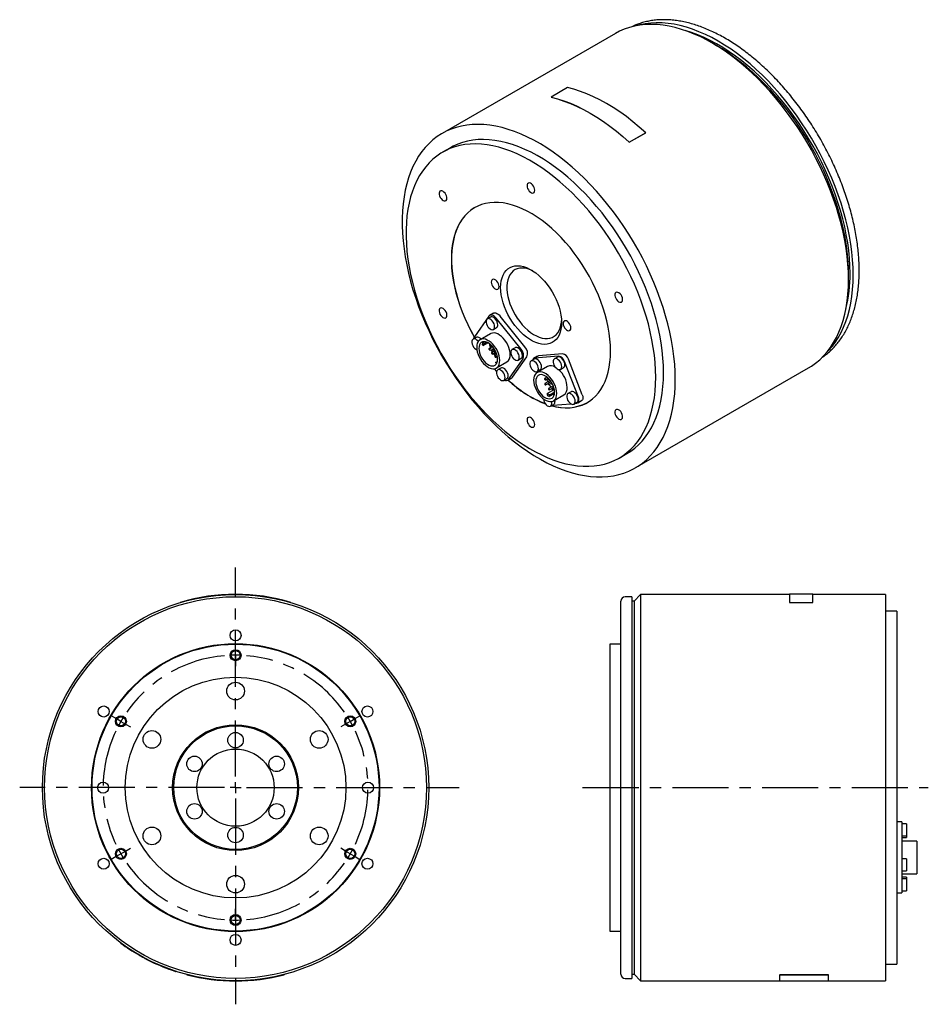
# Model space of a CAD drawing. Extents: x 87 to 1015, y 80 to 772.
# Tile 2 of 2: x 603 to 1015, y 325 to 772. Entities that reach past the tile are written whole.
import ezdxf

# ---------------------------------------------------------------- set-up
doc = ezdxf.new("R2010")
doc.units = 0
doc.header["$LTSCALE"] = 2
doc.header["$MEASUREMENT"] = 0
doc.linetypes.add('CENTERX2', pattern=[20.32, 12.7, -2.54, 2.54, -2.54])
doc.layers.get('0').update_dxf_attribs({"linetype": 'CONTINUOUS'})
doc.layers.add('ﾚｲﾔｰ1', color=7, linetype='CENTERX2')

# ---------------------------------------------------------------- blocks, each defined once
blk = doc.blocks.new('SW_CENTERMARKSYMBOL_0')
at = {"color": 6, "linetype": 'CENTERX2'}
for p, q in [((0, 5), (0, 99.76)), ((0, 62.5), (0, 65)), ((0, 60), (0, 62.5)), ((0, 60), (0, 57.5)), ((0, 57.5), (0, 55)), ((-54.13, 31.25), (-56.29, 32.5)), ((-51.96, 30), (-54.13, 31.25)), ((51.96, 30), (54.13, 31.25)), ((54.13, 31.25), (56.29, 32.5)), ((-51.96, 30), (-49.8, 28.75)), ((-49.8, 28.75), (-47.63, 27.5)), ((49.8, 28.75), (47.63, 27.5)), ((51.96, 30), (49.8, 28.75)), ((-5, 0), (-97.8, 0)), ((0, 0), (-2.5, 0)), ((0, 0), (0, 2.5)), ((0, 0), (0, -2.5)), ((0, 0), (2.5, 0)), ((5, 0), (101.31, 0)), ((0, -5), (0, -98.19)), ((-51.96, -30), (-54.13, -31.25)), ((-51.96, -30), (-49.8, -28.75)), ((-49.8, -28.75), (-47.63, -27.5)), ((49.8, -28.75), (47.63, -27.5)), ((51.96, -30), (49.8, -28.75)), ((51.96, -30), (54.13, -31.25)), ((-54.13, -31.25), (-56.29, -32.5)), ((54.13, -31.25), (56.29, -32.5))]:
    blk.add_line(p, q, dxfattribs=at)
at = {"color": 6, "linetype": 'Continuous'}
for p, q in [((0, -57.5), (0, -55)), ((0, -60), (0, -57.5)), ((0, -60), (0, -62.5)), ((0, -62.5), (0, -65))]:
    blk.add_line(p, q, dxfattribs=at)
at = {"color": 6, "linetype": 'CENTERX2'}
for start, end in [(94.7746, 145.2254), (90, 92.3873), (87.6127, 90), (34.7746, 85.2254), (147.6127, 150), (30, 32.3873), (150, 152.3873), (27.6127, 30), (154.7746, 205.2254), (334.7746, 25.2254), (207.6127, 210), (210, 212.3873), (327.6127, 330), (330, 332.3873), (214.7746, 265.2254), (274.7746, 325.2254)]:
    blk.add_arc((0, 0), 60, start, end, dxfattribs=at)
at = {"color": 6, "linetype": 'Continuous'}
for start, end in [(267.6127, 270), (270, 272.3873)]:
    blk.add_arc((0, 0), 60, start, end, dxfattribs=at)

msp = doc.modelspace()

# ---------------------------------------------------------------- linework, layer by layer
at = {"color": 7, "linetype": 'Continuous'}
for p, q in [((881.59, 768.83), (880.66, 768.41)), ((873.25, 765.38), (794.76, 720.07)), ((919.12, 759.82), (917, 761.04)), ((851.57, 740.81), (844.14, 736.53)), ((844.16, 736.44), (844.14, 736.53)), ((879.52, 716.03), (886.94, 720.31)), ((879.54, 716.09), (886.96, 720.38)), ((886.94, 720.31), (886.96, 720.38)), ((879.52, 716.03), (879.54, 716.09)), ((798.51, 713.58), (794.97, 711.53)), ((978.87, 653.88), (978.87, 656.33)), ((818, 638.6), (816.24, 637.58)), ((815.84, 637.21), (809.34, 627.96)), ((816.63, 636.84), (815.22, 636.02)), ((830.49, 622.29), (819.22, 636.31)), ((832.26, 623.31), (820.99, 637.33)), ((816.67, 629.32), (811.93, 626.58)), ((817.97, 631.26), (819.38, 632.08)), ((810.17, 627.65), (808.76, 626.84)), ((813.27, 625.41), (813.69, 625.65)), ((813.77, 624.91), (813.27, 625.41)), ((813.41, 623.97), (815.47, 625.16)), ((813.41, 623.97), (813.77, 624.91)), ((813.77, 624.91), (814.75, 625.48)), ((812.91, 624.47), (813.41, 623.97)), ((817.56, 623.43), (816.01, 622.53)), ((818.02, 622.03), (816.1, 622.54)), ((816.21, 622.01), (818.13, 621.49)), ((816.87, 624.14), (816.55, 623.96)), ((816.95, 623.26), (817.45, 623.55)), ((818.16, 621.35), (817.2, 620.79)), ((817.6, 620.1), (818.33, 620.52)), ((817.79, 623.14), (818.02, 622.03)), ((818.13, 621.49), (818.65, 618.98)), ((818.43, 621.92), (818.34, 622.39)), ((818.43, 621.92), (818.57, 622)), ((818.66, 621.86), (818.43, 621.92)), ((818.54, 621.38), (818.97, 621.27)), ((819.06, 618.87), (818.54, 621.38)), ((827.81, 622.93), (826.4, 622.11)), ((849.26, 620.18), (838.36, 619.21)), ((819, 618.66), (819.73, 619.08)), ((819, 616.22), (819.76, 616.65)), ((819.72, 616.49), (819, 616.22)), ((819, 616.22), (819.31, 615.61)), ((819.33, 613.77), (824.07, 616.5)), ((824.89, 608.61), (831.4, 617.86)), ((826.66, 609.63), (833.17, 618.88)), ((829.15, 617.35), (830.56, 618.17)), ((836.47, 617.78), (835.05, 616.97)), ((837.95, 619.08), (836.18, 618.06)), ((847.49, 619.16), (836.59, 618.18)), ((847.04, 618.73), (845.62, 617.91)), ((856.49, 600.54), (850.19, 616.76)), ((858.26, 601.56), (851.96, 617.78)), ((967.07, 618.73), (967.77, 619.23)), ((818.35, 613.44), (819.42, 612.12)), ((821.36, 613.74), (819.94, 612.93)), ((837.18, 612.08), (837.42, 611.47)), ((842.48, 614.42), (837.74, 611.68)), ((837.8, 612.2), (839.22, 613.02)), ((848.37, 613.15), (849.79, 613.97)), ((882.25, 568.51), (960.74, 613.82)), ((822.69, 608.16), (824.11, 608.98)), ((824.5, 608.24), (826.27, 609.26)), ((842.2, 609.66), (841.18, 609.07)), ((843.71, 608.11), (841.3, 606.72)), ((841.53, 608.46), (842.65, 609.1)), ((842.72, 609.21), (842.71, 609.2)), ((844.08, 607.58), (842.83, 606.86)), ((843.06, 608.6), (843.22, 608.69)), ((843.14, 608.76), (843.14, 608.79)), ((843.18, 606.25), (844.3, 606.89)), ((844.43, 607.03), (844.36, 606.99)), ((841.65, 606.11), (842.77, 606.76)), ((842.32, 602.15), (845.57, 604.02)), ((845.06, 605.73), (842.95, 604.51)), ((843.3, 603.9), (844.42, 604.55)), ((843.38, 601.54), (845.68, 602.87)), ((845.29, 605.11), (844.48, 604.65)), ((844.71, 606.39), (844.76, 606.41)), ((844.83, 604.04), (845.48, 604.42)), ((844.9, 604.08), (845.2, 603.81)), ((853.14, 603), (851.72, 602.18)), ((842.32, 602.15), (842.32, 601.54)), ((843.38, 601.54), (842.32, 602.15)), ((843.38, 600.93), (845.65, 602.23)), ((843.38, 600.93), (843.38, 601.54)), ((845.14, 598.87), (849.88, 601.6)), ((854.47, 597.42), (855.89, 598.24)), ((856.17, 597.96), (857.94, 598.98)), ((843.9, 596.48), (845.32, 597.29)), ((844.58, 596.87), (844.86, 596.86)), ((844.86, 596.86), (853.04, 597.59)), ((855.09, 597.78), (855.76, 597.84)), ((874.97, 572.97), (878.5, 575.01)), ((880.68, 510.12), (877.68, 510.12)), ((880.68, 510.12), (880.68, 337.12)), ((884.68, 511.12), (881.68, 508.12)), ((952.18, 511.12), (884.68, 511.12)), ((884.68, 511.12), (884.68, 336.12)), ((962.68, 511.22), (952.18, 511.22)), ((952.18, 511.22), (952.18, 507.56)), ((962.68, 507.56), (962.68, 511.22)), ((995.68, 511.12), (962.68, 511.12)), ((995.68, 511.12), (995.68, 336.12)), ((676.16, 507.47), (676.13, 507.56)), ((726.16, 507.47), (726.19, 507.56)), ((875.68, 423.62), (875.68, 508.12)), ((881.68, 508.12), (880.68, 508.12)), ((881.68, 508.12), (881.68, 339.12)), ((952.18, 507.56), (962.68, 507.56)), ((952.18, 507.47), (952.18, 507.56)), ((952.18, 507.47), (962.68, 507.47)), ((962.68, 507.47), (962.68, 507.56)), ((1000.68, 503.62), (995.68, 503.62)), ((1000.68, 503.62), (1000.68, 343.62)), ((875.68, 488.62), (870.68, 488.62)), ((870.68, 488.62), (870.68, 358.62)), ((875.68, 339.12), (875.68, 423.62)), ((1003.08, 408.07), (1000.68, 408.07)), ((1003.08, 408.07), (1003.08, 406.32)), ((1005.08, 407.23), (1003.08, 407.23)), ((1003.08, 406.32), (1003.08, 390.39)), ((1005.08, 407.23), (1005.08, 401.73)), ((1003.08, 401.73), (1005.08, 401.73)), ((1005.08, 401.73), (1005.08, 401.04)), ((1003.08, 401.04), (1005.08, 401.04)), ((1009.78, 399.41), (1003.08, 399.41)), ((1009.78, 399.41), (1009.78, 384.61)), ((1005.08, 391.41), (1003.08, 391.41)), ((1003.08, 390.39), (1003.08, 385.61)), ((1005.08, 391.41), (1005.08, 385.91)), ((1003.08, 385.91), (1005.08, 385.91)), ((1003.08, 385.61), (1003.08, 376.41)), ((1003.08, 384.61), (1009.78, 384.61)), ((1005.08, 382.97), (1003.08, 382.97)), ((1005.08, 382.28), (1003.08, 382.28)), ((1005.08, 382.97), (1005.08, 382.28)), ((1005.08, 382.28), (1005.08, 376.78)), ((1000.68, 375.94), (1003.08, 375.94)), ((1003.08, 376.78), (1005.08, 376.78)), ((1003.08, 376.41), (1003.08, 375.94)), ((870.68, 358.62), (875.68, 358.62)), ((649.16, 353.24), (649.1, 353.16)), ((995.68, 343.62), (1000.68, 343.62)), ((674.13, 340.29), (674.16, 340.39)), ((880.68, 339.12), (881.68, 339.12)), ((881.68, 339.12), (884.68, 336.12)), ((679.16, 338.93), (679.14, 338.83)), ((723.16, 338.93), (723.19, 338.83)), ((877.68, 337.12), (880.68, 337.12)), ((884.68, 336.12), (947.68, 336.12)), ((947.68, 338.93), (969.68, 338.93)), ((947.68, 338.93), (947.68, 338.83)), ((947.68, 338.83), (969.68, 338.83)), ((947.68, 336.02), (947.68, 338.83)), ((947.68, 336.02), (969.68, 336.02)), ((969.68, 338.93), (969.68, 338.83)), ((969.68, 338.83), (969.68, 336.02)), ((969.68, 336.12), (995.68, 336.12))]:
    msp.add_line(p, q, dxfattribs=at)
for points in [[(978.87, 653.88), (978.8, 657.3), (978.59, 660.78), (978.25, 664.33), (977.76, 667.94), (977.15, 671.6), (976.4, 675.29), (975.51, 679.02), (974.5, 682.77), (973.36, 686.54), (972.09, 690.31), (970.7, 694.08), (969.19, 697.84), (967.56, 701.58), (965.82, 705.3), (963.97, 708.98), (962.02, 712.62), (959.96, 716.21), (957.81, 719.73), (955.57, 723.19), (953.24, 726.58), (950.83, 729.88), (948.35, 733.09), (945.8, 736.21), (943.18, 739.22), (940.5, 742.12), (937.77, 744.9), (935, 747.56), (932.18, 750.1), (929.33, 752.49), (926.46, 754.75), (923.56, 756.86), (920.65, 758.82), (917.72, 760.62), (914.8, 762.27), (911.88, 763.76), (908.98, 765.07), (906.09, 766.23), (903.23, 767.21), (900.39, 768.01), (897.6, 768.65), (894.84, 769.1), (892.14, 769.38), (889.49, 769.48), (886.91, 769.4), (884.39, 769.15), (881.94, 768.71), (879.57, 768.1), (877.29, 767.32), (875.09, 766.36), (873.25, 765.38)], [(980.99, 655.93), (980.92, 659.33), (980.71, 662.8), (980.36, 666.34), (979.88, 669.93), (979.26, 673.57), (978.51, 677.25), (977.62, 680.97), (976.61, 684.71), (975.46, 688.46), (974.19, 692.22), (972.79, 695.97), (971.28, 699.72), (969.65, 703.44), (967.9, 707.14), (966.05, 710.8), (964.09, 714.42), (962.03, 717.99), (959.88, 721.49), (957.63, 724.93), (955.3, 728.29), (952.89, 731.56), (950.4, 734.75), (947.85, 737.83), (945.23, 740.82), (942.55, 743.68), (939.83, 746.43), (937.05, 749.06), (934.24, 751.55), (931.4, 753.91), (928.53, 756.12), (925.64, 758.19), (922.73, 760.11), (919.82, 761.87), (916.91, 763.47), (914.01, 764.9), (911.12, 766.17), (908.25, 767.27), (905.4, 768.2), (902.59, 768.95), (899.82, 769.53), (897.09, 769.93), (894.41, 770.15), (891.79, 770.19), (889.24, 770.06), (886.75, 769.74), (884.34, 769.25), (883.31, 768.98)], [(979.57, 656.74), (979.5, 660.09), (979.3, 663.51), (978.96, 666.99), (978.48, 670.53), (977.86, 674.12), (977.12, 677.74), (976.24, 681.4), (975.23, 685.08), (974.09, 688.77), (972.83, 692.47), (971.45, 696.17), (969.95, 699.86), (968.33, 703.52), (966.6, 707.16), (964.76, 710.76), (962.83, 714.31), (960.79, 717.82), (958.65, 721.26), (956.43, 724.63), (954.13, 727.93), (951.74, 731.14), (949.28, 734.26), (946.76, 737.28), (944.17, 740.19), (941.52, 742.99), (938.83, 745.68), (936.09, 748.23), (933.32, 750.66), (930.51, 752.95), (927.68, 755.1), (924.83, 757.1), (921.97, 758.95), (919.11, 760.64), (916.24, 762.18), (913.39, 763.55), (910.55, 764.75), (907.73, 765.79), (904.93, 766.65), (904.78, 766.69)], [(978.87, 656.33), (978.8, 659.68), (978.59, 663.1), (978.25, 666.58), (977.77, 670.12), (977.16, 673.71), (976.41, 677.34), (975.53, 680.99), (974.52, 684.67), (973.38, 688.37), (972.12, 692.07), (970.74, 695.76), (969.24, 699.45), (967.62, 703.11), (965.89, 706.75), (964.06, 710.35), (962.12, 713.91), (960.08, 717.41), (957.95, 720.85), (955.73, 724.22), (953.42, 727.52), (951.03, 730.73), (948.58, 733.85), (946.05, 736.87), (943.46, 739.78), (940.82, 742.58), (938.12, 745.27), (935.39, 747.82), (932.61, 750.25), (929.8, 752.54), (926.97, 754.69), (924.12, 756.69), (921.26, 758.54), (919.12, 759.82)], [(886.96, 720.38), (884.08, 722.95), (881.15, 725.38), (878.21, 727.67), (875.24, 729.8), (872.25, 731.77), (869.26, 733.58), (866.27, 735.22), (863.29, 736.69), (860.32, 737.99), (857.37, 739.11), (854.45, 740.05), (851.57, 740.81)], [(844.14, 736.53), (847.03, 735.77), (849.95, 734.83), (852.9, 733.7), (855.87, 732.41), (858.85, 730.93), (861.84, 729.29), (864.83, 727.48), (867.81, 725.51), (870.78, 723.38), (873.73, 721.1), (876.65, 718.67), (879.54, 716.09)], [(844.16, 736.44), (847.04, 735.68), (849.96, 734.74), (852.91, 733.62), (855.87, 732.32), (858.85, 730.85), (861.84, 729.21), (864.83, 727.4), (867.81, 725.43), (870.77, 723.3), (873.72, 721.02), (876.63, 718.6), (879.52, 716.03)], [(900.38, 608.57), (900.31, 611.99), (900.1, 615.47), (899.76, 619.02), (899.28, 622.63), (898.66, 626.29), (897.91, 629.98), (897.02, 633.71), (896.01, 637.46), (894.87, 641.22), (893.6, 645), (892.21, 648.77), (890.7, 652.53), (889.07, 656.27), (887.33, 659.99), (885.48, 663.67), (883.53, 667.31), (881.47, 670.89), (879.32, 674.42), (877.08, 677.88), (874.75, 681.27), (872.35, 684.57), (869.86, 687.78), (867.31, 690.9), (864.69, 693.91), (862.01, 696.81), (859.28, 699.59), (856.51, 702.25), (853.69, 704.78), (850.84, 707.18), (847.97, 709.44), (845.07, 711.55), (842.16, 713.51), (839.24, 715.31), (836.31, 716.96), (833.4, 718.44), (830.49, 719.76), (827.6, 720.92), (824.74, 721.9), (821.9, 722.7), (819.11, 723.33), (816.35, 723.79), (813.65, 724.07), (811, 724.17), (808.42, 724.09), (805.9, 723.84), (803.45, 723.4), (801.08, 722.79), (798.8, 722.01), (796.6, 721.05), (794.5, 719.92), (792.49, 718.62), (790.59, 717.16), (788.8, 715.53), (787.11, 713.74), (785.54, 711.8), (784.09, 709.71), (782.76, 707.47), (781.55, 705.09), (780.48, 702.58), (779.53, 699.94), (778.71, 697.17), (778.03, 694.28), (777.48, 691.28), (777.06, 688.18), (776.79, 684.98), (776.65, 681.69), (776.65, 678.31), (776.79, 674.86), (777.06, 671.34), (777.48, 667.76), (778.03, 664.13), (778.71, 660.45), (779.53, 656.74), (780.48, 653), (781.55, 649.24), (782.76, 645.47), (784.09, 641.7), (785.54, 637.93), (787.11, 634.18), (788.8, 630.45), (790.59, 626.75), (792.49, 623.09), (794.5, 619.48), (796.6, 615.92), (798.8, 612.42), (801.08, 609), (803.45, 605.65), (805.9, 602.4), (808.42, 599.23), (811, 596.17), (813.65, 593.21), (816.35, 590.37), (819.11, 587.64), (821.9, 585.05), (824.74, 582.58), (827.6, 580.26), (830.49, 578.07), (833.4, 576.04), (836.31, 574.15), (839.24, 572.43), (842.16, 570.86), (845.07, 569.46), (847.97, 568.22), (850.84, 567.16), (853.69, 566.26), (856.51, 565.54), (859.28, 565), (862.01, 564.63), (864.69, 564.44), (867.31, 564.43), (869.86, 564.6), (872.35, 564.94), (874.75, 565.46), (877.08, 566.16), (879.32, 567.03), (881.47, 568.08), (883.53, 569.29), (885.48, 570.68), (887.33, 572.22), (889.07, 573.93), (890.7, 575.79), (892.21, 577.81), (893.6, 579.97), (894.87, 582.28), (896.01, 584.73), (897.02, 587.31), (897.91, 590.02), (898.66, 592.85), (899.28, 595.79), (899.76, 598.84), (900.1, 601.99), (900.31, 605.24), (900.38, 608.57)], [(891.54, 609.59), (891.47, 612.86), (891.26, 616.21), (890.92, 619.61), (890.43, 623.07), (889.82, 626.58), (889.06, 630.13), (888.18, 633.71), (887.16, 637.3), (886.02, 640.91), (884.75, 644.53), (883.37, 648.13), (881.86, 651.73), (880.24, 655.3), (878.5, 658.83), (876.66, 662.33), (874.72, 665.78), (872.68, 669.17), (870.55, 672.49), (868.33, 675.74), (866.03, 678.91), (863.66, 681.99), (861.21, 684.97), (858.7, 687.85), (856.13, 690.61), (853.51, 693.26), (850.85, 695.78), (848.14, 698.17), (845.4, 700.43), (842.64, 702.54), (839.86, 704.51), (837.07, 706.32), (834.27, 707.97), (831.47, 709.47), (828.69, 710.8), (825.91, 711.96), (823.16, 712.95), (820.44, 713.77), (817.75, 714.41), (815.11, 714.88), (812.52, 715.17), (809.98, 715.28), (807.5, 715.21), (805.08, 714.97), (802.75, 714.54), (800.49, 713.94), (798.31, 713.16), (796.22, 712.21), (794.23, 711.09), (792.34, 709.8), (790.56, 708.35), (788.88, 706.73), (787.31, 704.96), (785.86, 703.03), (784.53, 700.95), (783.33, 698.73), (782.25, 696.37), (781.3, 693.88), (780.48, 691.26), (779.8, 688.52), (779.25, 685.67), (778.83, 682.72), (778.56, 679.66), (778.42, 676.51), (778.42, 673.28), (778.56, 669.97), (778.83, 666.6), (779.25, 663.16), (779.8, 659.68), (780.48, 656.15), (781.3, 652.59), (782.25, 649), (783.33, 645.39), (784.53, 641.78), (785.86, 638.17), (787.31, 634.57), (788.88, 630.99), (790.56, 627.43), (792.34, 623.91), (794.23, 620.44), (796.22, 617.02), (798.31, 613.66), (800.49, 610.37), (802.75, 607.16), (805.08, 604.04), (807.5, 601.01), (809.98, 598.08), (812.52, 595.26), (815.11, 592.55), (817.75, 589.96), (820.44, 587.51), (823.16, 585.18), (825.91, 583), (828.69, 580.96), (831.47, 579.07), (834.27, 577.34), (837.07, 575.76), (839.86, 574.35), (842.64, 573.1), (845.4, 572.02), (848.14, 571.12), (850.85, 570.39), (853.51, 569.83), (856.13, 569.45), (858.7, 569.25), (861.21, 569.23), (863.66, 569.39), (866.03, 569.73), (868.33, 570.24), (870.55, 570.93), (872.68, 571.79), (874.72, 572.83), (876.66, 574.03), (878.5, 575.41), (880.24, 576.94), (881.86, 578.64), (883.37, 580.49), (884.75, 582.49), (886.02, 584.64), (887.16, 586.93), (888.18, 589.36), (889.06, 591.92), (889.82, 594.59), (890.43, 597.39), (890.92, 600.29), (891.26, 603.3), (891.47, 606.4), (891.54, 609.59)], [(895.07, 611.64), (895, 614.91), (894.8, 618.25), (894.45, 621.65), (893.97, 625.12), (893.35, 628.62), (892.6, 632.17), (891.71, 635.75), (890.7, 639.34), (889.56, 642.95), (888.29, 646.57), (886.9, 650.17), (885.39, 653.77), (883.77, 657.34), (882.04, 660.87), (880.2, 664.37), (878.26, 667.82), (876.22, 671.21), (874.09, 674.53), (871.87, 677.78), (869.57, 680.95), (867.19, 684.03), (864.75, 687.01), (862.24, 689.89), (859.67, 692.66), (857.05, 695.3), (854.38, 697.82), (851.68, 700.22), (848.94, 702.47), (846.18, 704.58), (843.4, 706.55), (840.6, 708.36), (837.81, 710.01), (835.01, 711.51), (832.22, 712.84), (829.45, 714), (826.7, 714.99), (823.98, 715.81), (821.29, 716.45), (818.65, 716.92), (816.05, 717.21), (813.51, 717.32), (811.03, 717.25), (808.62, 717.01), (806.28, 716.58), (804.02, 715.98), (801.85, 715.21), (799.76, 714.25), (798.51, 713.58)], [(836.74, 694.31), (836.67, 694.92), (836.46, 695.57), (836.13, 696.2), (835.7, 696.76), (835.22, 697.2), (834.72, 697.49), (834.23, 697.61), (833.81, 697.54), (833.48, 697.29), (833.27, 696.88), (833.2, 696.35), (833.27, 695.73), (833.48, 695.08), (833.81, 694.45), (834.23, 693.89), (834.72, 693.45), (835.22, 693.16), (835.7, 693.05), (836.13, 693.11), (836.46, 693.36), (836.67, 693.77), (836.74, 694.31)], [(796.05, 693.02), (795.58, 693.51), (795.08, 693.85), (794.59, 694.03), (794.14, 694.02), (793.78, 693.83), (793.52, 693.47), (793.41, 692.98), (793.43, 692.38), (793.59, 691.74), (793.89, 691.1), (794.28, 690.51), (794.75, 690.02), (795.25, 689.68), (795.74, 689.5), (796.19, 689.51), (796.55, 689.7), (796.81, 690.06), (796.92, 690.56), (796.9, 691.15), (796.74, 691.8), (796.44, 692.44), (796.05, 693.02)], [(871.03, 621.43), (870.96, 624.06), (870.75, 626.76), (870.41, 629.52), (869.92, 632.33), (869.3, 635.18), (868.55, 638.05), (867.67, 640.94), (866.66, 643.84), (865.53, 646.73), (864.28, 649.6), (862.91, 652.44), (861.44, 655.25), (859.87, 658), (858.2, 660.7), (856.44, 663.32), (854.59, 665.86), (852.68, 668.31), (850.69, 670.66), (848.64, 672.89), (846.54, 675.01), (844.39, 677.01), (842.21, 678.87), (840, 680.58), (837.77, 682.15), (835.53, 683.57), (833.29, 684.82), (831.05, 685.91), (828.83, 686.83), (826.63, 687.58), (824.47, 688.15), (822.34, 688.55), (820.27, 688.76), (818.25, 688.8), (816.29, 688.66), (814.41, 688.33), (812.61, 687.83), (810.89, 687.15), (809.27, 686.3), (807.75, 685.28), (806.33, 684.09), (805.02, 682.74), (803.83, 681.23), (802.76, 679.58), (801.82, 677.77), (801, 675.83), (800.31, 673.76), (799.76, 671.57), (799.34, 669.27), (799.06, 666.86), (798.92, 664.35), (798.92, 661.76), (799.06, 659.1), (799.34, 656.37), (799.76, 653.58), (800.31, 650.75), (801, 647.89), (801.82, 645.01), (802.76, 642.11), (803.83, 639.22), (805.02, 636.33), (806.33, 633.48), (807.75, 630.65), (809.27, 627.87), (809.28, 627.86)], [(809.54, 686.46), (809.34, 686.34), (807.82, 685.32), (806.4, 684.13), (805.09, 682.78), (803.9, 681.28), (802.83, 679.62), (801.89, 677.82), (801.07, 675.88), (800.38, 673.81), (799.83, 671.61), (799.41, 669.31), (799.13, 666.9), (798.99, 664.4), (798.99, 661.8), (799.13, 659.14), (799.41, 656.41), (799.83, 653.62), (800.38, 650.79), (801.07, 647.93), (801.89, 645.05), (802.83, 642.15), (803.9, 639.26), (805.09, 636.38), (806.4, 633.52), (807.82, 630.69), (809.33, 627.94)], [(848.83, 634.33), (848.76, 632.76), (848.55, 631.29), (848.2, 629.93), (847.71, 628.7), (847.1, 627.6), (846.36, 626.66), (845.5, 625.88), (844.54, 625.27), (843.48, 624.83), (842.33, 624.57), (841.11, 624.49), (839.83, 624.6), (838.5, 624.88), (837.13, 625.35), (835.74, 625.99), (834.34, 626.79), (832.95, 627.76), (831.58, 628.87), (830.25, 630.12), (828.97, 631.5), (827.75, 632.99), (826.6, 634.57), (825.54, 636.24), (824.58, 637.96), (823.72, 639.73), (822.98, 641.52), (822.37, 643.33), (821.88, 645.12), (821.53, 646.88), (821.32, 648.6), (821.25, 650.25), (821.32, 651.82), (821.53, 653.29), (821.88, 654.65), (822.37, 655.89), (822.98, 656.98), (823.72, 657.92), (824.58, 658.7), (825.54, 659.32), (826.6, 659.76), (827.75, 660.01), (828.97, 660.09), (830.25, 659.99), (831.58, 659.7), (832.95, 659.24), (834.34, 658.6), (835.74, 657.79), (837.13, 656.83), (838.5, 655.71), (839.83, 654.46), (841.11, 653.08), (842.33, 651.59), (843.48, 650.01), (844.54, 648.35), (845.5, 646.62), (846.36, 644.85), (847.1, 643.06), (847.71, 641.26), (848.2, 639.46), (848.55, 637.7), (848.76, 635.98), (848.83, 634.33)], [(835.77, 657.77), (834.81, 658.22), (833.52, 658.68), (832.26, 658.97), (831.04, 659.08), (829.89, 659.01), (828.81, 658.76), (827.82, 658.33), (826.93, 657.73), (826.14, 656.96), (825.47, 656.04), (824.93, 654.96), (824.52, 653.76), (824.24, 652.43), (824.1, 651), (824.1, 649.48), (824.24, 647.89), (824.52, 646.24), (824.93, 644.56), (825.47, 642.86), (826.14, 641.16), (826.93, 639.49), (827.82, 637.85), (828.81, 636.28), (829.89, 634.78), (831.04, 633.38), (832.26, 632.09), (833.52, 630.92), (834.81, 629.89), (836.12, 629.01), (837.44, 628.29), (838.75, 627.74), (840.03, 627.36), (841.27, 627.17), (842.45, 627.15), (843.57, 627.31), (844.6, 627.65), (845.55, 628.17), (846.39, 628.85), (847.12, 629.7), (847.72, 630.7), (848.2, 631.84), (848.55, 633.11), (848.76, 634.49), (848.81, 635.18)], [(968.89, 620.74), (969.65, 621.5), (971.28, 623.35), (972.79, 625.34), (974.19, 627.49), (975.46, 629.78), (976.61, 632.2), (977.62, 634.77), (978.51, 637.46), (979.26, 640.27), (979.88, 643.2), (980.36, 646.23), (980.71, 649.37), (980.92, 652.6), (980.99, 655.93)], [(817.01, 652.7), (817.08, 652.08), (817.29, 651.44), (817.62, 650.81), (818.04, 650.25), (818.52, 649.8), (819.03, 649.51), (819.51, 649.4), (819.93, 649.47), (820.26, 649.72), (820.47, 650.13), (820.54, 650.66), (820.47, 651.28), (820.26, 651.93), (819.93, 652.55), (819.51, 653.11), (819.03, 653.56), (818.52, 653.85), (818.04, 653.96), (817.62, 653.89), (817.29, 653.64), (817.08, 653.23), (817.01, 652.7)], [(960.74, 613.82), (962.02, 614.6), (963.97, 615.99), (965.82, 617.53), (967.56, 619.24), (969.19, 621.1), (970.7, 623.12), (972.09, 625.29), (973.36, 627.59), (974.5, 630.04), (975.51, 632.62), (976.4, 635.33), (977.15, 638.16), (977.76, 641.1), (978.25, 644.15), (978.59, 647.3), (978.8, 650.55), (978.87, 653.88)], [(875.66, 643.53), (876.05, 643.66), (876.34, 643.97), (876.51, 644.42), (876.53, 644.99), (876.41, 645.62), (876.16, 646.27), (875.8, 646.88), (875.35, 647.41), (874.86, 647.8), (874.36, 648.03), (873.89, 648.09), (873.49, 647.96), (873.2, 647.65), (873.04, 647.2), (873.01, 646.63), (873.13, 646), (873.38, 645.35), (873.75, 644.74), (874.2, 644.21), (874.69, 643.82), (875.19, 643.59), (875.66, 643.53)], [(794.28, 640.97), (793.89, 640.84), (793.59, 640.53), (793.43, 640.08), (793.41, 639.51), (793.52, 638.88), (793.78, 638.23), (794.14, 637.62), (794.59, 637.1), (795.08, 636.7), (795.58, 636.47), (796.05, 636.41), (796.44, 636.54), (796.74, 636.85), (796.9, 637.3), (796.92, 637.87), (796.81, 638.5), (796.55, 639.15), (796.19, 639.76), (795.74, 640.29), (795.25, 640.68), (794.75, 640.92), (794.28, 640.97)], [(818, 638.6), (818.25, 638.7), (818.66, 638.76), (819.11, 638.7), (819.59, 638.51), (820.08, 638.21), (820.55, 637.81), (820.99, 637.33)], [(818.53, 632.52), (818.46, 633.17), (818.25, 633.85), (817.92, 634.52), (817.48, 635.12), (816.99, 635.61), (816.46, 635.96), (815.94, 636.13), (815.47, 636.12), (815.08, 635.93), (814.81, 635.57), (814.66, 635.06), (814.66, 634.45), (814.81, 633.78), (815.08, 633.1), (815.47, 632.45), (815.94, 631.9), (816.46, 631.48), (816.99, 631.21), (817.48, 631.13), (817.92, 631.23), (818.25, 631.52), (818.46, 631.95), (818.53, 632.52)], [(819.22, 636.31), (818.78, 636.79), (818.31, 637.19), (817.82, 637.49), (817.35, 637.68), (816.89, 637.74), (816.48, 637.68), (816.13, 637.5), (815.84, 637.21)], [(819.95, 633.34), (819.88, 633.98), (819.67, 634.67), (819.33, 635.33), (818.9, 635.94), (818.4, 636.43), (817.87, 636.77), (817.35, 636.95), (816.88, 636.94), (816.63, 636.84)], [(853.07, 631.88), (853, 632.5), (852.79, 633.15), (852.46, 633.78), (852.04, 634.34), (851.55, 634.78), (851.05, 635.07), (850.57, 635.18), (850.15, 635.11), (849.82, 634.87), (849.61, 634.46), (849.54, 633.92), (849.61, 633.31), (849.82, 632.66), (850.15, 632.03), (850.57, 631.47), (851.05, 631.03), (851.55, 630.74), (852.04, 630.62), (852.46, 630.69), (852.79, 630.94), (853, 631.35), (853.07, 631.88)], [(825.6, 619.89), (825.53, 620.93), (825.32, 622.01), (824.97, 623.13), (824.5, 624.24), (823.91, 625.31), (823.23, 626.32), (822.47, 627.23), (821.65, 628.03), (820.8, 628.68), (819.94, 629.18), (819.08, 629.51), (818.27, 629.66), (817.51, 629.62), (816.82, 629.4), (816.67, 629.32)], [(811.11, 625.83), (811.03, 625.93), (810.53, 626.43), (810, 626.77), (809.48, 626.95), (809.01, 626.94), (808.63, 626.74), (808.35, 626.38), (808.21, 625.87), (808.21, 625.26), (808.35, 624.59), (808.63, 623.91), (809.01, 623.27), (809.48, 622.72), (810, 622.29), (810.48, 622.04)], [(812.37, 626.84), (811.94, 627.24), (811.42, 627.59), (810.9, 627.76), (810.43, 627.75), (810.17, 627.65)], [(820.86, 617.15), (820.79, 618.19), (820.58, 619.28), (820.23, 620.39), (819.76, 621.5), (819.17, 622.57), (818.49, 623.58), (817.73, 624.5), (816.91, 625.29), (816.06, 625.95), (815.2, 626.45), (814.35, 626.77), (813.53, 626.92), (812.77, 626.89), (812.09, 626.67), (811.5, 626.27), (811.03, 625.71), (810.68, 624.99), (810.47, 624.15), (810.4, 623.2), (810.47, 622.16), (810.68, 621.07), (811.03, 619.96), (811.5, 618.85), (812.09, 617.78), (812.77, 616.77), (813.53, 615.86), (814.35, 615.06), (815.2, 614.4), (816.06, 613.9), (816.91, 613.58), (817.73, 613.43), (818.49, 613.46), (819.17, 613.68), (819.76, 614.08), (820.23, 614.64), (820.58, 615.36), (820.79, 616.2), (820.86, 617.15)], [(819.87, 617.73), (819.8, 618.67), (819.59, 619.66), (819.24, 620.67), (818.77, 621.67), (818.19, 622.61), (817.52, 623.47), (816.79, 624.22), (816.02, 624.83), (815.24, 625.28), (814.47, 625.56), (813.74, 625.65), (813.07, 625.56), (812.49, 625.29), (812.02, 624.84), (811.67, 624.23), (811.46, 623.48), (811.39, 622.62), (811.46, 621.68), (811.67, 620.69), (812.02, 619.68), (812.49, 618.68), (813.07, 617.74), (813.74, 616.88), (814.47, 616.13), (815.24, 615.52), (816.02, 615.07), (816.79, 614.79), (817.52, 614.7), (818.19, 614.79), (818.77, 615.06), (819.24, 615.51), (819.59, 616.12), (819.8, 616.87), (819.87, 617.73)], [(816.1, 622.54), (816.03, 622.54), (815.97, 622.5), (815.95, 622.43), (815.95, 622.33), (815.99, 622.22), (816.05, 622.12), (816.13, 622.05), (816.21, 622.01)], [(817.03, 623.45), (817.01, 623.58), (816.95, 623.73), (816.86, 623.85), (816.75, 623.94), (816.64, 623.97), (816.55, 623.96), (816.49, 623.89), (816.47, 623.77), (816.49, 623.64), (816.55, 623.49), (816.64, 623.37), (816.75, 623.28), (816.86, 623.25), (816.95, 623.26), (817.01, 623.33), (817.03, 623.45)], [(817.04, 621.78), (817.09, 621.7), (817.49, 620.97)], [(817.68, 620.28), (817.66, 620.42), (817.6, 620.56), (817.51, 620.69), (817.4, 620.77), (817.29, 620.81), (817.2, 620.79), (817.14, 620.72), (817.11, 620.61), (817.14, 620.47), (817.2, 620.33), (817.29, 620.21), (817.4, 620.12), (817.51, 620.08), (817.6, 620.1), (817.66, 620.17), (817.68, 620.28)], [(817.94, 620.3), (818.26, 619.87), (818.53, 619.56)], [(829.72, 618.61), (829.64, 619.26), (829.43, 619.94), (829.1, 620.61), (828.67, 621.21), (828.17, 621.7), (827.64, 622.05), (827.12, 622.22), (826.65, 622.21), (826.26, 622.02), (825.99, 621.66), (825.85, 621.15), (825.85, 620.54), (825.99, 619.87), (826.26, 619.18), (826.65, 618.54), (827.12, 617.99), (827.64, 617.57), (828.17, 617.3), (828.67, 617.22), (829.1, 617.32), (829.43, 617.61), (829.64, 618.04), (829.72, 618.61)], [(831.13, 619.43), (831.06, 620.07), (830.85, 620.76), (830.51, 621.42), (830.08, 622.03), (829.58, 622.52), (829.05, 622.86), (828.54, 623.04), (828.06, 623.03), (827.81, 622.93)], [(844.22, 596.66), (844.39, 596.61), (846.54, 596.13), (848.64, 595.82), (850.69, 595.7), (852.68, 595.75), (854.59, 595.98), (856.44, 596.4), (858.2, 596.99), (859.87, 597.75), (861.44, 598.69), (862.91, 599.8), (864.28, 601.07), (865.53, 602.49), (866.66, 604.08), (867.67, 605.81), (868.55, 607.68), (869.3, 609.69), (869.92, 611.82), (870.41, 614.07), (870.75, 616.43), (870.96, 618.88), (871.03, 621.43)], [(818.65, 618.98), (818.68, 618.87), (818.74, 618.77), (818.82, 618.7), (818.91, 618.65), (818.98, 618.65), (819.03, 618.69), (819.06, 618.77), (819.06, 618.87)], [(819.26, 618.82), (819.71, 618.45), (819.84, 618.35)], [(838.37, 613.46), (838.3, 614.11), (838.09, 614.79), (837.75, 615.46), (837.32, 616.06), (836.82, 616.56), (836.29, 616.9), (835.78, 617.08), (835.31, 617.07), (834.92, 616.87), (834.64, 616.51), (834.5, 616), (834.5, 615.39), (834.64, 614.72), (834.92, 614.04), (835.31, 613.4), (835.78, 612.85), (836.29, 612.42), (836.82, 612.16), (837.32, 612.08), (837.75, 612.18), (838.09, 612.46), (838.3, 612.9), (838.37, 613.46)], [(839.79, 614.28), (839.71, 614.93), (839.5, 615.61), (839.17, 616.28), (838.74, 616.88), (838.24, 617.37), (837.71, 617.72), (837.19, 617.89), (836.72, 617.88), (836.47, 617.78)], [(837.95, 619.08), (838.04, 619.13), (838.36, 619.21)], [(848.94, 614.41), (848.87, 615.06), (848.66, 615.74), (848.32, 616.41), (847.89, 617.01), (847.39, 617.5), (846.86, 617.85), (846.35, 618.02), (845.87, 618.01), (845.49, 617.82), (845.21, 617.46), (845.07, 616.95), (845.07, 616.34), (845.21, 615.67), (845.49, 614.98), (845.87, 614.34), (846.35, 613.79), (846.86, 613.37), (847.39, 613.1), (847.89, 613.02), (848.32, 613.12), (848.66, 613.4), (848.87, 613.84), (848.94, 614.41)], [(850.35, 615.22), (850.28, 615.87), (850.07, 616.55), (849.74, 617.22), (849.31, 617.82), (848.81, 618.32), (848.28, 618.66), (847.76, 618.84), (847.29, 618.83), (847.04, 618.73)], [(823.26, 609.42), (823.19, 610.07), (822.98, 610.75), (822.64, 611.42), (822.21, 612.02), (821.71, 612.52), (821.18, 612.86), (820.67, 613.04), (820.19, 613.03), (819.81, 612.83), (819.53, 612.47), (819.39, 611.96), (819.39, 611.35), (819.53, 610.68), (819.81, 610), (820.19, 609.36), (820.67, 608.81), (821.18, 608.38), (821.71, 608.12), (822.21, 608.04), (822.64, 608.14), (822.98, 608.42), (823.19, 608.86), (823.26, 609.42)], [(824.68, 610.24), (824.6, 610.89), (824.39, 611.57), (824.06, 612.24), (823.63, 612.84), (823.13, 613.33), (822.6, 613.68), (822.08, 613.85), (821.61, 613.84), (821.36, 613.74)], [(846.67, 602.25), (846.6, 603.29), (846.39, 604.38), (846.04, 605.49), (845.57, 606.6), (844.98, 607.68), (844.3, 608.68), (843.54, 609.6), (842.72, 610.39), (841.87, 611.05), (841.01, 611.55), (840.15, 611.87), (839.34, 612.02), (838.58, 611.99), (837.9, 611.77), (837.31, 611.37), (836.84, 610.81), (836.49, 610.09), (836.28, 609.25), (836.21, 608.3), (836.28, 607.26), (836.49, 606.17), (836.84, 605.06), (837.31, 603.95), (837.9, 602.88), (838.58, 601.87), (839.34, 600.96), (840.15, 600.16), (841.01, 599.5), (841.87, 599), (842.72, 598.68), (843.54, 598.53), (844.3, 598.56), (844.98, 598.78), (845.57, 599.18), (846.04, 599.74), (846.39, 600.46), (846.6, 601.3), (846.67, 602.25)], [(878.5, 575.01), (880.2, 576.07), (882.04, 577.45), (883.77, 578.98), (885.39, 580.68), (886.9, 582.53), (888.29, 584.54), (889.56, 586.69), (890.7, 588.98), (891.71, 591.4), (892.6, 593.96), (893.35, 596.63), (893.97, 599.43), (894.45, 602.33), (894.8, 605.34), (895, 608.44), (895.07, 611.64)], [(826.66, 609.63), (826.38, 609.34), (826.27, 609.26)], [(845.68, 602.83), (845.61, 603.77), (845.4, 604.76), (845.05, 605.77), (844.57, 606.77), (844, 607.71), (843.33, 608.57), (842.6, 609.32), (841.83, 609.93), (841.05, 610.38), (840.28, 610.66), (839.55, 610.75), (838.88, 610.66), (838.3, 610.39), (837.83, 609.94), (837.48, 609.33), (837.27, 608.58), (837.2, 607.72), (837.27, 606.78), (837.48, 605.79), (837.83, 604.78), (838.3, 603.79), (838.88, 602.84), (839.55, 601.98), (840.28, 601.23), (841.05, 600.62), (841.83, 600.17), (842.6, 599.89), (843.33, 599.8), (844, 599.89), (844.57, 600.17), (845.05, 600.61), (845.4, 601.22), (845.61, 601.97), (845.68, 602.83)], [(841.61, 608.62), (841.59, 608.74), (841.53, 608.86), (841.45, 608.97), (841.36, 609.05), (841.26, 609.08), (841.18, 609.07), (841.13, 609.01), (841.11, 608.91), (841.13, 608.79), (841.18, 608.66), (841.26, 608.55), (841.36, 608.48), (841.45, 608.45), (841.53, 608.46), (841.59, 608.52), (841.61, 608.62)], [(841.97, 609.83), (842, 609.59), (842, 609.54)], [(842.72, 609.21), (842.71, 609.2), (842.66, 609.14), (842.64, 609.04), (842.66, 608.92), (842.71, 608.8), (842.79, 608.69), (842.89, 608.62), (842.98, 608.58), (843.06, 608.6), (843.12, 608.66), (843.14, 608.76), (843.14, 608.76)], [(843.25, 606.41), (843.24, 606.53), (843.18, 606.66), (843.1, 606.76), (843.01, 606.84), (842.91, 606.87), (842.83, 606.86), (842.78, 606.8), (842.76, 606.7), (842.78, 606.58), (842.83, 606.45), (842.91, 606.34), (843.01, 606.27), (843.1, 606.24), (843.18, 606.25), (843.24, 606.31), (843.25, 606.41)], [(844.44, 607.01), (844.36, 606.99), (844.31, 606.93), (844.29, 606.83), (844.31, 606.71), (844.36, 606.59), (844.44, 606.48), (844.54, 606.41), (844.63, 606.37), (844.71, 606.39), (844.75, 606.42)], [(841.72, 606.27), (841.7, 606.39), (841.65, 606.52), (841.57, 606.63), (841.48, 606.7), (841.38, 606.74), (841.3, 606.72), (841.25, 606.66), (841.23, 606.56), (841.25, 606.44), (841.3, 606.32), (841.38, 606.21), (841.48, 606.13), (841.57, 606.1), (841.65, 606.11), (841.7, 606.18), (841.72, 606.27)], [(843.37, 604.06), (843.35, 604.19), (843.3, 604.31), (843.22, 604.42), (843.13, 604.49), (843.03, 604.53), (842.95, 604.51), (842.9, 604.45), (842.88, 604.35), (842.9, 604.23), (842.95, 604.11), (843.03, 604), (843.13, 603.92), (843.22, 603.89), (843.3, 603.9), (843.35, 603.97), (843.37, 604.06)], [(843.19, 606.26), (843.54, 605.7), (843.97, 605.1)], [(844.9, 604.2), (844.89, 604.32), (844.83, 604.45), (844.75, 604.55), (844.66, 604.63), (844.56, 604.66), (844.48, 604.65), (844.43, 604.59), (844.41, 604.49), (844.43, 604.37), (844.48, 604.24), (844.56, 604.14), (844.66, 604.06), (844.75, 604.03), (844.83, 604.04), (844.89, 604.1), (844.9, 604.2)], [(856.46, 599.5), (856.39, 600.14), (856.17, 600.83), (855.84, 601.49), (855.41, 602.1), (854.91, 602.59), (854.38, 602.94), (853.86, 603.11), (853.39, 603.1), (853.14, 603)], [(840.59, 599.8), (840.6, 599.66), (840.75, 598.99), (841.02, 598.31), (841.41, 597.67), (841.88, 597.12), (842.4, 596.69), (842.92, 596.43), (843.42, 596.35), (843.86, 596.45), (844.19, 596.73), (844.4, 597.17), (844.47, 597.74)], [(844.47, 597.74), (844.4, 598.38), (844.36, 598.58)], [(845.89, 598.55), (845.82, 599.2), (845.8, 599.25)], [(855.04, 598.68), (854.97, 599.33), (854.76, 600.01), (854.43, 600.68), (853.99, 601.28), (853.49, 601.77), (852.97, 602.12), (852.45, 602.29), (851.98, 602.28), (851.59, 602.09), (851.32, 601.73), (851.17, 601.22), (851.17, 600.61), (851.32, 599.94), (851.59, 599.26), (851.98, 598.62), (852.45, 598.06), (852.97, 597.64), (853.49, 597.38), (853.99, 597.29), (854.43, 597.4), (854.76, 597.68), (854.97, 598.12), (855.04, 598.68)], [(855.76, 597.84), (856.08, 597.92), (856.34, 598.09), (856.55, 598.35), (856.69, 598.69), (856.75, 599.1), (856.74, 599.55), (856.65, 600.04), (856.49, 600.54)], [(858.26, 601.56), (858.42, 601.06), (858.5, 600.57), (858.52, 600.12), (858.45, 599.71), (858.32, 599.37), (858.11, 599.11), (857.94, 598.98)], [(873.89, 591.48), (874.36, 590.99), (874.86, 590.65), (875.35, 590.47), (875.8, 590.48), (876.16, 590.67), (876.41, 591.03), (876.53, 591.52), (876.51, 592.12), (876.34, 592.76), (876.05, 593.4), (875.66, 593.99), (875.19, 594.48), (874.69, 594.82), (874.2, 595), (873.75, 594.99), (873.38, 594.8), (873.13, 594.44), (873.01, 593.94), (873.04, 593.35), (873.2, 592.71), (873.49, 592.06), (873.89, 591.48)], [(833.2, 590.2), (833.27, 589.58), (833.48, 588.93), (833.81, 588.3), (834.23, 587.74), (834.72, 587.3), (835.22, 587.01), (835.7, 586.89), (836.13, 586.96), (836.46, 587.21), (836.67, 587.62), (836.74, 588.16), (836.67, 588.77), (836.46, 589.42), (836.13, 590.05), (835.7, 590.61), (835.22, 591.05), (834.72, 591.34), (834.23, 591.46), (833.81, 591.39), (833.48, 591.14), (833.27, 590.73), (833.2, 590.2)]]:
    msp.add_lwpolyline(points, dxfattribs=at)
for centre, radius in [((701.16, 423.62), 87.5), ((701.16, 423.62), 86.5), ((701.16, 492.62), 2.5), ((701.16, 423.62), 65.25), ((701.16, 423.62), 65), ((701.16, 423.62), 50), ((701.16, 467.37), 4), ((641.41, 458.12), 2.5), ((760.92, 458.12), 2.5), ((701.16, 423.62), 28.5), ((701.16, 423.62), 28), ((663.27, 445.49), 4), ((701.16, 445.12), 3.5), ((739.05, 445.49), 4), ((682.54, 434.37), 3.5), ((701.16, 423.62), 17.5), ((719.78, 434.37), 3.5), ((641.16, 423.62), 2.5), ((761.16, 423.62), 2.5), ((682.54, 412.87), 3.5), ((719.78, 412.87), 3.5), ((663.27, 401.74), 4), ((701.16, 402.12), 3.5), ((739.05, 401.74), 4), ((641.41, 389.12), 2.5), ((760.92, 389.12), 2.5), ((701.16, 379.87), 4), ((701.16, 354.62), 2.5)]:
    msp.add_circle(centre, radius, dxfattribs=at)
at = {"color": 6, "linetype": 'Continuous'}
for centre in [(701.16, 483.62), (649.2, 453.62), (753.12, 453.62), (649.2, 393.62), (753.12, 393.62), (701.16, 363.62)]:
    msp.add_circle(centre, 2.5, dxfattribs=at)
for centre in [(701.16, 483.62), (649.2, 453.62), (753.12, 453.62), (649.2, 393.62), (753.12, 393.62), (701.16, 363.62)]:
    msp.add_circle(centre, 2.06)
at = {"color": 7, "linetype": 'Continuous'}
for centre, radius, start, end in [((915.11, 656.13), 64.47, 345.9499, 0.5453), ((818.59, 633.19), 1.37, 305.3791, 5.9331), ((811.08, 626.84), 2.07, 147.4566, 176.0165), ((816.01, 623.81), 3.17, 149.7671, 168.0898), ((824.09, 625.58), 7.97, 186.0932, 199.8559), ((827.53, 619.38), 4.15, 338.6054, 44.5239), ((829.3, 620.4), 4.15, 338.6054, 44.5239), ((848.76, 616.9), 3.32, 15.4735, 81.3993), ((821.87, 619.54), 3.75, 305.9283, 5.3839), ((829.77, 619.28), 1.37, 305.3794, 5.9328), ((836.74, 617.09), 1.1, 98.0362, 168.0338), ((846.99, 615.88), 3.32, 15.4735, 81.3993), ((838.42, 614.14), 1.37, 305.3794, 5.9328), ((844, 611.07), 3.67, 56.3094, 114.453), ((839.82, 604.39), 11.6, 2.9429, 48.3411), ((848.99, 615.08), 1.37, 305.3794, 5.9327), ((823.76, 609.53), 1.46, 236.3001, 321.0145), ((823.31, 610.1), 1.37, 305.3794, 5.9328), ((860.26, 645.41), 51.43, 226.155, 248.6333), ((860.39, 645.54), 51.53, 226.1672, 248.4336), ((851.08, 611.01), 9.2, 193.8297, 202.6912), ((847.68, 604.64), 3.75, 305.9283, 5.3838), ((845.66, 606.09), 5.65, 233.7753, 246.23), ((850.71, 616.92), 21.21, 252.3967, 297.6128), ((844.52, 598.41), 1.37, 305.3794, 5.9328), ((855.09, 599.35), 1.37, 305.3793, 5.933), ((701.16, 423.62), 87.6, 73.3985, 106.6015), ((877.68, 508.12), 2, 90, 180), ((701.16, 423.62), 87.6, 233.6834, 239.9308), ((701.16, 423.62), 87.6, 246.3085, 251.9039), ((877.68, 339.12), 2, 180, 270), ((701.16, 423.62), 87.6, 255.4379, 284.5621)]:
    msp.add_arc(centre, radius, start, end, dxfattribs=at)
for points, knots in [([(967.89, 619.31), (967.91, 619.32), (968.57, 619.76), (969.77, 620.77), (971.5, 622.34), (973.11, 624.06), (974.62, 625.92), (976.02, 627.92), (977.32, 630.05), (978.5, 632.31), (979.57, 634.69), (980.52, 637.19), (981.35, 639.8), (982.05, 642.52), (982.64, 645.34), (983.09, 648.26), (983.43, 651.26), (983.63, 654.35), (983.71, 657.52), (983.67, 660.75), (983.5, 664.05), (983.2, 667.41), (982.78, 670.81), (982.23, 674.26), (981.57, 677.74), (980.78, 681.25), (979.87, 684.79), (978.85, 688.33), (977.71, 691.89), (976.46, 695.45), (975.11, 699), (973.64, 702.53), (972.07, 706.05), (970.4, 709.54), (968.63, 712.99), (966.77, 716.41), (964.82, 719.77), (962.78, 723.08), (960.66, 726.33), (958.47, 729.51), (956.2, 732.62), (953.86, 735.65), (951.45, 738.59), (948.99, 741.43), (946.47, 744.18), (943.91, 746.83), (941.29, 749.36), (938.64, 751.78), (935.95, 754.09), (933.24, 756.26), (930.5, 758.31), (927.74, 760.23), (924.97, 762.01), (922.18, 763.65), (919.4, 765.14), (916.62, 766.49), (913.85, 767.68), (911.09, 768.72), (908.35, 769.61), (905.64, 770.34), (902.96, 770.9), (900.31, 771.31), (897.71, 771.55), (895.16, 771.63), (892.66, 771.54), (890.23, 771.29), (887.86, 770.88), (885.56, 770.31), (883.51, 769.65), (882.26, 769.12), (881.73, 768.88)], [0, 0, 0, 0, 0.000462, 0.015142, 0.029837, 0.044555, 0.059306, 0.074094, 0.088923, 0.103791, 0.118698, 0.133638, 0.148607, 0.163599, 0.178609, 0.193633, 0.208666, 0.223705, 0.238746, 0.253788, 0.268829, 0.283867, 0.298902, 0.313934, 0.328961, 0.343985, 0.359005, 0.374022, 0.389035, 0.404045, 0.419053, 0.434059, 0.449062, 0.464065, 0.479066, 0.494066, 0.509066, 0.524067, 0.539068, 0.554069, 0.569072, 0.584077, 0.599084, 0.614093, 0.629105, 0.644121, 0.65914, 0.674163, 0.689191, 0.704222, 0.719259, 0.7343, 0.749345, 0.764394, 0.779447, 0.794501, 0.809555, 0.824607, 0.839654, 0.854691, 0.869715, 0.88472, 0.8997, 0.914651, 0.929567, 0.944443, 0.959278, 0.974071, 0.988824, 1, 1, 1, 1]), ([(649.1, 353.16), (649.11, 353.16), (649.13, 353.14), (649.23, 353.07), (649.28, 353.03)], [0, 0, 0, 0, 0.48273, 1, 1, 1, 1]), ([(657.27, 347.8), (657.39, 347.74), (657.51, 347.66), (657.72, 347.54), (657.8, 347.5), (657.91, 347.44), (657.95, 347.42), (658.01, 347.38), (658.03, 347.37), (658.06, 347.35), (658.09, 347.34), (658.26, 347.24), (658.43, 347.15), (658.69, 347), (658.78, 346.95), (658.91, 346.88), (658.96, 346.85), (659.03, 346.81), (659.05, 346.8), (659.1, 346.77), (659.12, 346.76), (659.33, 346.65), (659.52, 346.54), (659.82, 346.39), (659.92, 346.33), (660.07, 346.25), (660.12, 346.23), (660.22, 346.17), (660.27, 346.14), (660.53, 346.01), (660.73, 345.9), (661.04, 345.74), (661.15, 345.69), (661.35, 345.58), (661.46, 345.53), (661.78, 345.37), (661.99, 345.26), (662.3, 345.11), (662.41, 345.05), (662.56, 344.98), (662.61, 344.95), (662.72, 344.9), (662.77, 344.88), (663.03, 344.75), (663.24, 344.65), (663.54, 344.51), (663.64, 344.46), (663.79, 344.39), (663.83, 344.37), (663.93, 344.32), (663.98, 344.3), (664.22, 344.18), (664.41, 344.1), (664.68, 343.98), (664.76, 343.94), (664.89, 343.88), (664.93, 343.86), (664.99, 343.83), (665.01, 343.82), (665.06, 343.8), (665.08, 343.79), (665.43, 343.63), (665.72, 343.5), (665.96, 343.4)], [0, 0, 0, 0, 0.0625, 0.0625, 0.09375, 0.09375, 0.109375, 0.109375, 0.117188, 0.117188, 0.125, 0.125, 0.1875, 0.1875, 0.21875, 0.21875, 0.234375, 0.234375, 0.242188, 0.242188, 0.25, 0.25, 0.3125, 0.3125, 0.34375, 0.34375, 0.359375, 0.359375, 0.375, 0.375, 0.4375, 0.4375, 0.46875, 0.46875, 0.5, 0.5, 0.5625, 0.5625, 0.59375, 0.59375, 0.609375, 0.609375, 0.625, 0.625, 0.6875, 0.6875, 0.71875, 0.71875, 0.734375, 0.734375, 0.75, 0.75, 0.8125, 0.8125, 0.84375, 0.84375, 0.859375, 0.859375, 0.867188, 0.867188, 0.875, 0.875, 1, 1, 1, 1]), ([(673.95, 340.35), (674, 340.33), (674.09, 340.3), (674.14, 340.29), (674.13, 340.29), (674.13, 340.29)], [0, 0, 0, 0, 0.48755, 0.975468, 1, 1, 1, 1])]:
    msp.add_open_spline(points, degree=3, knots=knots, dxfattribs=at)
at = {"layer": 'ﾚｲﾔｰ1', "color": 6, "linetype": 'CENTERX2'}
msp.add_line((858.41, 423.62), (1015.01, 423.62), dxfattribs=at)

# ---------------------------------------------------------------- block references
at = {"color": 7, "linetype": 'Continuous'}
msp.add_blockref('SW_CENTERMARKSYMBOL_0', (701.16, 423.62), dxfattribs=at)

doc.saveas('drawing.dxf')
